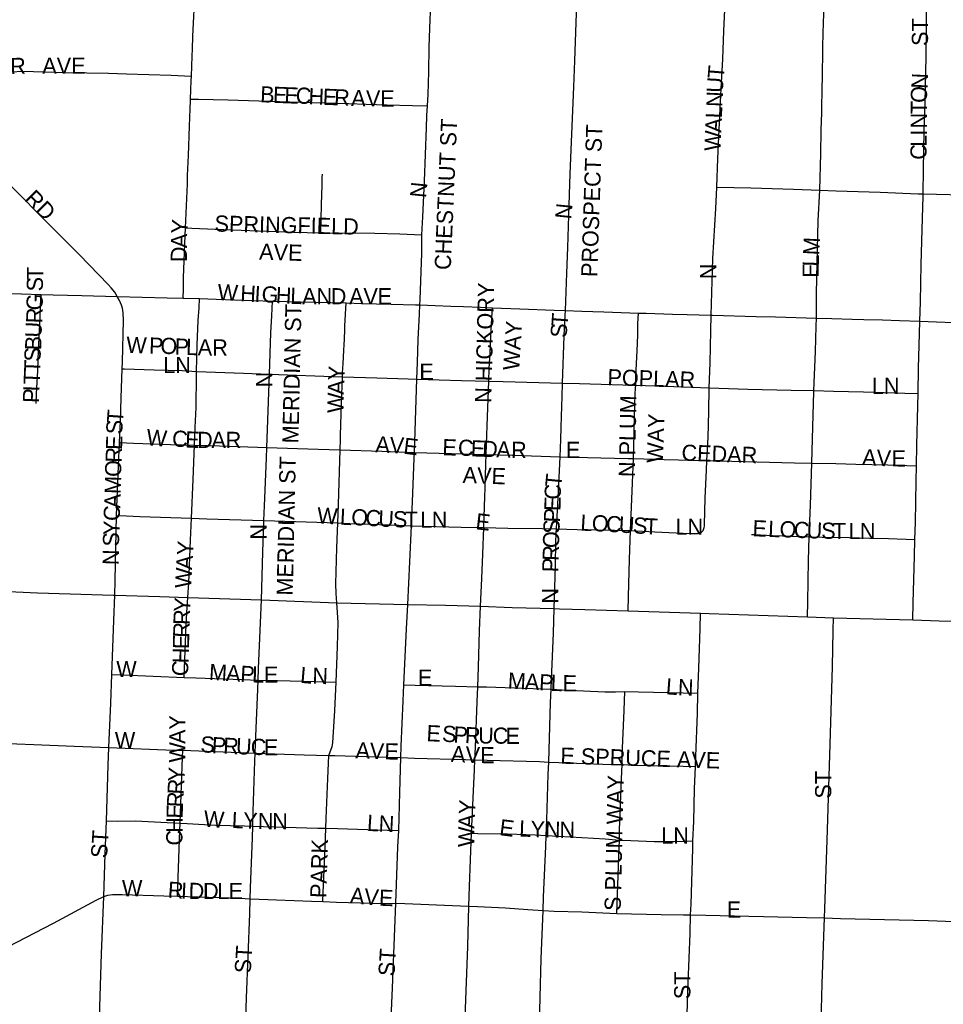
# Model space of a CAD drawing. Header units: feet. Extents: x 2113747 to 2516209, y 960708 to 1356798.
# Tile 115 of 253: x 2313538 to 2316394, y 1151467 to 1154512. Entities that reach past the tile are written whole.
import ezdxf

# ---------------------------------------------------------------- set-up
doc = ezdxf.new("R2010")
doc.units = ezdxf.units.FT
doc.header["$LTSCALE"] = 50
doc.header["$MEASUREMENT"] = 0
for name, color, linetype in [('0_Xref', 7, 'Continuous'), ('GM_X_City_Street', 251, 'Continuous'), ('GM_X_City_Street_Text', 251, 'Continuous'), ('GM_X_State_Route', 1, 'Continuous')]:
    doc.layers.add(name, color=color, linetype=linetype)
doc.styles.add('Styledgn030', font='dgn030.shx')

# ---------------------------------------------------------------- blocks, each defined once
blk = doc.blocks.new('POR')
at = {"layer": 'GM_X_City_Street', "flags": 128}
for points in [[(2314068.8, 1154337.5), (2314071.3, 1154398.5), (2314072.2, 1154421.3), (2314073.5, 1154459.8), (2314076.7, 1154522.5), (2314083.1, 1154653.1)], [(2314799, 1154245.1), (2314800.5, 1154280.4), (2314802.9, 1154350.5), (2314804.4, 1154426.8), (2314806.3, 1154485), (2314809.6, 1154561.7), (2314812, 1154630.4)], [(2315225.7, 1153612), (2315229.8, 1153727.9), (2315232.3, 1153807.5), (2315236.1, 1153906.6), (2315240.4, 1154035), (2315245.3, 1154158), (2315250.9, 1154303.6), (2315254, 1154384.3), (2315258.4, 1154503), (2315260.8, 1154558), (2315263, 1154621.5)], [(2315693.3, 1153994.1), (2315696.5, 1154082.9), (2315699.7, 1154149.1), (2315704.7, 1154257.8), (2315708.2, 1154317.9), (2315712.2, 1154389.6), (2315715.6, 1154477.4), (2315717.9, 1154542.4), (2315720.3, 1154606.9)], [(2316011.6, 1153984.5), (2316015.3, 1154098.2), (2316016.2, 1154169.8), (2316018, 1154224.6), (2316019.5, 1154308.7), (2316019.7, 1154325), (2316021.7, 1154429.4), (2316023.8, 1154504), (2316026, 1154571.8), (2316027.1, 1154598)], [(2316331.2, 1153972.9), (2316332.6, 1154049.1), (2316335, 1154167), (2316337.8, 1154255.6), (2316340.8, 1154396.8), (2316341.4, 1154485.3), (2316342.3, 1154587.9)], [(2313309.6, 1154198.2), (2313331.9, 1154220.1), (2313336.5, 1154224.7), (2313380.9, 1154268.2), (2313429.6, 1154312.1), (2313453.1, 1154329.7), (2313470.3, 1154339.4), (2313488.8, 1154346), (2313511.3, 1154350.2), (2313547.3, 1154352.1), (2313678.4, 1154348.2), (2313812.8, 1154346.4), (2313868.4, 1154344.5), (2314006.1, 1154339.8), (2314047.6, 1154338.3), (2314068.8, 1154337.5)], [(2314066, 1154266.4), (2314068.2, 1154323.6), (2314068.8, 1154337.5)], [(2314050.3, 1153868.5), (2314056.5, 1154004.6), (2314057.2, 1154029.5), (2314059.8, 1154092.2), (2314063, 1154182), (2314065.1, 1154236.5), (2314065.8, 1154261.9), (2314066, 1154266.4)], [(2314066, 1154266.4), (2314090.3, 1154266), (2314181.9, 1154264.3), (2314404.6, 1154256.9), (2314554.8, 1154252.5), (2314609.2, 1154250.8), (2314673.1, 1154248.4), (2314752, 1154246.3), (2314799, 1154245.1)], [(2314781.8, 1153846.6), (2314784.2, 1153901.6), (2314790, 1154011.9), (2314795.7, 1154177.6), (2314797, 1154215.4), (2314799, 1154245.1)], [(2313839.6, 1153655.8), (2313831.6, 1153668.6), (2313820.3, 1153682.4), (2313811.4, 1153693.1), (2313722.6, 1153784.1), (2313641.2, 1153866.1), (2313496, 1154012.5), (2313425.3, 1154082.3), (2313391.4, 1154116.1)], [(2314469.2, 1153853), (2314470.3, 1153895.1), (2314471.5, 1153940.2), (2314472.7, 1153999.6), (2314473.3, 1154024.9), (2314473.8, 1154033.8)], [(2315676.2, 1153597.8), (2315681.1, 1153773.1), (2315689.9, 1153927.6), (2315693.3, 1153992.7), (2315693.3, 1153994.1)], [(2315693.3, 1153994.1), (2315798.4, 1153992), (2315930.4, 1153987.6), (2316011.6, 1153984.5)], [(2316001.3, 1153588.7), (2316001.9, 1153665.3), (2316003.4, 1153759.1), (2316007, 1153889.6), (2316011.6, 1153984.5)], [(2316011.6, 1153984.5), (2316062.1, 1153982.5), (2316199, 1153978.4), (2316316.3, 1153973.3), (2316331.2, 1153972.9)], [(2316321.3, 1153579.6), (2316323.4, 1153638.8), (2316325.4, 1153754.6), (2316328.2, 1153862.9), (2316330.4, 1153931.6), (2316331.1, 1153964), (2316331.2, 1153972.9)], [(2316331.2, 1153972.9), (2316495, 1153968.6), (2316539.9, 1153967.6)], [(2314043.3, 1153650.4), (2314044, 1153678.7), (2314044.8, 1153714.8), (2314046.1, 1153765.7), (2314049.2, 1153844.7), (2314050.3, 1153868.5)], [(2314050.3, 1153868.5), (2314070.1, 1153867.5), (2314141.8, 1153863.7), (2314249.6, 1153859.6), (2314384.4, 1153854.4), (2314469.2, 1153853)], [(2314469.2, 1153853), (2314496.7, 1153852.5), (2314635.9, 1153851.3), (2314712.8, 1153849.3), (2314781.8, 1153846.6)], [(2314775.3, 1153629.5), (2314776, 1153646.6), (2314779.8, 1153760.8), (2314780.8, 1153788.4), (2314781.8, 1153846.6)], [(2313111.9, 1153676), (2313124.7, 1153676.1), (2313222.4, 1153672.7), (2313392.9, 1153668.8), (2313543.5, 1153664.1), (2313603.9, 1153662.3)], [(2313588.3, 1153324.8), (2313589.8, 1153354.3), (2313592, 1153390.3), (2313593.4, 1153426.2), (2313594.7, 1153461.7), (2313597.2, 1153509), (2313598.2, 1153528), (2313600.1, 1153570.3), (2313603.3, 1153648), (2313603.9, 1153662.3)], [(2313603.9, 1153662.3), (2313641.8, 1153661.1), (2313729.6, 1153658.8)], [(2313729.6, 1153658.8), (2313839.6, 1153655.8)], [(2313854.8, 1153431.6), (2313855.5, 1153453.3), (2313858.9, 1153581.2), (2313857.7, 1153604.8), (2313855.5, 1153619.1), (2313852.4, 1153629.2), (2313846.5, 1153643.6), (2313839.6, 1153655.8)], [(2313839.6, 1153655.8), (2313993.9, 1153651.2), (2314043.3, 1153650.4)], [(2314043.3, 1153650.4), (2314045.3, 1153650.4), (2314094, 1153649.2)], [(2314084.8, 1153424.2), (2314086.1, 1153506.3), (2314089.9, 1153581.4), (2314092.3, 1153620.7), (2314094, 1153649.2)], [(2314094, 1153649.2), (2314145.4, 1153647.3), (2314202.1, 1153645.5), (2314319.6, 1153641.2)], [(2314310.1, 1153415.7), (2314314.7, 1153543.2), (2314317.4, 1153595.5), (2314319.6, 1153641.2)], [(2314319.6, 1153641.2), (2314405.6, 1153639.1), (2314547.5, 1153635.8)], [(2314535.9, 1153407.3), (2314536.4, 1153419.5), (2314537.6, 1153448.3), (2314540.1, 1153488.3), (2314541.2, 1153506.9), (2314542, 1153522.4), (2314543.4, 1153555.1), (2314543.7, 1153564.6), (2314547.5, 1153635.8)], [(2314547.5, 1153635.8), (2314595.8, 1153634.5), (2314686.5, 1153632.1), (2314761.2, 1153629.9), (2314775.3, 1153629.5)], [(2314766.3, 1153400.2), (2314768.4, 1153451.7), (2314770.1, 1153522.3), (2314774.2, 1153600.7), (2314775.3, 1153629.5)], [(2314775.3, 1153629.5), (2314822.4, 1153627.8), (2314871.3, 1153626), (2314910.5, 1153624.7), (2314962.5, 1153622.2), (2315000, 1153620.8)], [(2314988, 1153393.7), (2314989.4, 1153432.9), (2314992.6, 1153481.5), (2314996.1, 1153552.5), (2314999.1, 1153606.3), (2315000, 1153620.8)], [(2315000, 1153620.8), (2315084.4, 1153617.5), (2315190.2, 1153613.2), (2315225.7, 1153612)], [(2315216.3, 1153387.7), (2315221.3, 1153533.6), (2315224.9, 1153598.3), (2315225.7, 1153612)], [(2315225.7, 1153612), (2315276.2, 1153610.4), (2315344.3, 1153608.2), (2315450.9, 1153604.6)], [(2315442.6, 1153381.8), (2315443.4, 1153408.2), (2315447.3, 1153487.8), (2315448.8, 1153536.1), (2315449.7, 1153570.9), (2315450.4, 1153588.2), (2315450.9, 1153604.6)], [(2315450.9, 1153604.6), (2315474.9, 1153603.8), (2315556.6, 1153601.4), (2315602, 1153599.8), (2315676.2, 1153597.8)], [(2315670.2, 1153373.3), (2315672.8, 1153450.5), (2315674.9, 1153549.2), (2315676.2, 1153597.8)], [(2315676.2, 1153597.8), (2315680.5, 1153597.6), (2315815.1, 1153594), (2315874.4, 1153592.6), (2316001.3, 1153588.7)], [(2315993.8, 1153364.6), (2315999, 1153485.7), (2316000.8, 1153564.4), (2316001.3, 1153588.7)], [(2316001.3, 1153588.7), (2316048.7, 1153587.2), (2316112.3, 1153585.9), (2316147.7, 1153585), (2316205.9, 1153583.4), (2316258, 1153581.9), (2316321.3, 1153579.6)], [(2316315.8, 1153355.8), (2316317.1, 1153435.6), (2316319, 1153504.6), (2316321.3, 1153579.6)], [(2316321.3, 1153579.6), (2316346.5, 1153578.7), (2316425.2, 1153575.3), (2316527.3, 1153573.3)], [(2313846.7, 1153204), (2313849.5, 1153269.9), (2313852.1, 1153341.9), (2313854.8, 1153431.6)], [(2313854.8, 1153431.6), (2313861.9, 1153431.5), (2313953.2, 1153429), (2314039.9, 1153426.6), (2314084.8, 1153424.2)], [(2314078.2, 1153195.7), (2314080.5, 1153250.3), (2314083, 1153312.7), (2314084.6, 1153411.1), (2314084.8, 1153424.2)], [(2314084.8, 1153424.2), (2314114.9, 1153422.6), (2314229.4, 1153418.6), (2314310.1, 1153415.7)], [(2314302, 1153188.6), (2314310.1, 1153415.7)], [(2314310.1, 1153415.7), (2314534, 1153407.4), (2314535.9, 1153407.3)], [(2314528.5, 1153181.1), (2314529.7, 1153214.3), (2314530.2, 1153227.2), (2314533, 1153325.2), (2314535.9, 1153407.3)], [(2314535.9, 1153407.3), (2314641.7, 1153403.8), (2314738.7, 1153401), (2314766.3, 1153400.2)], [(2314758.5, 1153173.8), (2314763.1, 1153303.9), (2314766.3, 1153400.2)], [(2314766.3, 1153400.2), (2314904.3, 1153396.1), (2314988, 1153393.7)], [(2314980.4, 1153167.3), (2314981.4, 1153199.4), (2314984.1, 1153284), (2314988, 1153393.7)], [(2314988, 1153393.7), (2315033.2, 1153392.5), (2315216.3, 1153387.7)], [(2315208.8, 1153160.3), (2315211.2, 1153213.5), (2315212.4, 1153251.9), (2315213, 1153284.5), (2315214.9, 1153346.7), (2315216.3, 1153387.7)], [(2315216.3, 1153387.7), (2315268.8, 1153386.4), (2315435.5, 1153382), (2315442.6, 1153381.8)], [(2315435.6, 1153154.4), (2315436.6, 1153187.2), (2315439.4, 1153288.4), (2315440, 1153320.8), (2315441.4, 1153353.2), (2315442.3, 1153372.5), (2315442.6, 1153381.8)], [(2315442.6, 1153381.8), (2315533.7, 1153378.8), (2315670.2, 1153373.3)], [(2315662.9, 1153148.5), (2315666.3, 1153220), (2315668.7, 1153299.6), (2315670.2, 1153373.2), (2315670.2, 1153373.3)], [(2315670.2, 1153373.3), (2315789.1, 1153368.7), (2315922.9, 1153366.2), (2315993.8, 1153364.6)], [(2315987.1, 1153140.7), (2315990.8, 1153253.1), (2315993.7, 1153361.2), (2315993.8, 1153364.6)], [(2315993.8, 1153364.6), (2316054.7, 1153363.3), (2316147.3, 1153361), (2316211.3, 1153358.8), (2316275, 1153356.6), (2316315.8, 1153355.8)], [(2316311.1, 1153132.5), (2316312.3, 1153196.4), (2316315.2, 1153317.7), (2316315.8, 1153355.8)], [(2313837.5, 1152978.8), (2313843.7, 1153132.3), (2313846.7, 1153204)], [(2313846.7, 1153204), (2313889.7, 1153202.3), (2314004.4, 1153197.8), (2314078.2, 1153195.7)], [(2314068.6, 1152969.9), (2314073.8, 1153089.4), (2314078.2, 1153195.7)], [(2314078.2, 1153195.7), (2314155.3, 1153193.5), (2314302, 1153188.6)], [(2314293.2, 1152962.6), (2314294.7, 1153008.5), (2314300.7, 1153155.5), (2314302, 1153188.6)], [(2314302, 1153188.6), (2314460.4, 1153183.4), (2314528.5, 1153181.1)], [(2314521.6, 1152955.4), (2314524, 1153012.8), (2314528.5, 1153181.1)], [(2314528.5, 1153181.1), (2314657.7, 1153176.9), (2314736.4, 1153174.5), (2314758.5, 1153173.8)], [(2314749.5, 1152946.2), (2314753.7, 1153047.3), (2314757.7, 1153155.7), (2314758.5, 1153173.8)], [(2314758.5, 1153173.8), (2314872.8, 1153170.6), (2314980.4, 1153167.3)], [(2314972.8, 1152941.1), (2314976, 1153036.9), (2314976.8, 1153061.9), (2314979.5, 1153138.7), (2314980.4, 1153167.3)], [(2314980.4, 1153167.3), (2315061.5, 1153164.9), (2315208.8, 1153160.3)], [(2315197.8, 1152937), (2315201.5, 1153013.1), (2315204.7, 1153074.2), (2315208.8, 1153160.3)], [(2315208.8, 1153160.3), (2315419.4, 1153154.8), (2315435.6, 1153154.4)], [(2315426.4, 1152931.6), (2315428.3, 1152979.6), (2315432.8, 1153079.9), (2315434.8, 1153128.6), (2315435.6, 1153154.4)], [(2315435.6, 1153154.4), (2315530.8, 1153151.8), (2315662.9, 1153148.5)], [(2315644.6, 1152926.3), (2315647, 1152928), (2315648.9, 1152930.2), (2315650.7, 1152932.1), (2315652, 1152934.7), (2315653.3, 1152937.8), (2315654.2, 1152941.2), (2315655, 1152945.2), (2315655.5, 1152949.5), (2315656.3, 1152992.2), (2315657.5, 1153031.8), (2315661.5, 1153118.6), (2315662.9, 1153148.5)], [(2315662.9, 1153148.5), (2315934, 1153141.8), (2315987.1, 1153140.7)], [(2315979.3, 1152912.7), (2315982.8, 1153010.8), (2315987.1, 1153140.7)], [(2315987.1, 1153140.7), (2316061.8, 1153139.2), (2316123, 1153137.6), (2316222, 1153135.3), (2316311.1, 1153132.5)], [(2316306.1, 1152904.2), (2316307.4, 1152957.2), (2316310.2, 1153084.5), (2316311.1, 1153132.5)], [(2313831.6, 1152732.4), (2313832.9, 1152777.4), (2313837.5, 1152978.8)], [(2313837.5, 1152978.8), (2313867.6, 1152977.5), (2313909.4, 1152975.6), (2314068.6, 1152969.9)], [(2314058, 1152724.8), (2314060.5, 1152769.8), (2314065.7, 1152902.3), (2314068.6, 1152969.9)], [(2314068.6, 1152969.9), (2314116.6, 1152968.1), (2314293.2, 1152962.6)], [(2314285.2, 1152717.4), (2314290, 1152864.6), (2314293.2, 1152962.6)], [(2314293.2, 1152962.6), (2314521.6, 1152955.4)], [(2314518.6, 1152708.4), (2314516.2, 1152737.1), (2314515.4, 1152767.1), (2314518.4, 1152878.9), (2314521.6, 1152955.4)], [(2314521.6, 1152955.4), (2314559.1, 1152954.2), (2314709.8, 1152948.2), (2314749.5, 1152946.2)], [(2314738.3, 1152703.7), (2314744.4, 1152835.1), (2314749.5, 1152946.2)], [(2314749.5, 1152946.2), (2314902.6, 1152942.4), (2314972.8, 1152941.1)], [(2314963.2, 1152697.6), (2314966.9, 1152784), (2314969.5, 1152858.7), (2314972.8, 1152941.1)], [(2314972.8, 1152941.1), (2315046.7, 1152939.7), (2315153.8, 1152938), (2315197.8, 1152937)], [(2315190.9, 1152690.7), (2315194.2, 1152821.5), (2315196, 1152900.4), (2315197.8, 1152937)], [(2315197.8, 1152937), (2315261.8, 1152935.6), (2315377.4, 1152933.3), (2315426.4, 1152931.6)], [(2315418.8, 1152683.7), (2315420.7, 1152727.8), (2315423.3, 1152842.3), (2315426.4, 1152931.6)], [(2315426.4, 1152931.6), (2315501.4, 1152928), (2315611, 1152923), (2315621.6, 1152922.6), (2315630.5, 1152922.6), (2315634.2, 1152923), (2315637.9, 1152923.9), (2315641.3, 1152924.8), (2315644.6, 1152926.3)], [(2315800.7, 1152919.3), (2315810.3, 1152919.3), (2315865.7, 1152917.1), (2315957.3, 1152913.3), (2315979.3, 1152912.7)], [(2315973.5, 1152664.8), (2315974.4, 1152711.3), (2315977, 1152839.7), (2315979.3, 1152912.7)], [(2315979.3, 1152912.7), (2316019, 1152911.5), (2316103.7, 1152910.2), (2316166.8, 1152908.3), (2316224.8, 1152907.1), (2316306.1, 1152904.2)], [(2316299.2, 1152655.4), (2316300.7, 1152708.1), (2316304.8, 1152852.3), (2316306.1, 1152904.2)], [(2313822.9, 1152487), (2313829.3, 1152653.4), (2313831.6, 1152732.4)], [(2314046, 1152477.6), (2314047.2, 1152504.8), (2314053, 1152642.2), (2314055.5, 1152694.5), (2314058, 1152724.8)], [(2314275.4, 1152469.4), (2314276.4, 1152505.5), (2314282.7, 1152646.1), (2314285.2, 1152717.4)], [(2314516.6, 1152463.2), (2314520.7, 1152573.3), (2314522.2, 1152647.6), (2314521, 1152678.5), (2314518.6, 1152708.4)], [(2314725.7, 1152454.4), (2314734.1, 1152628.1), (2314738.3, 1152703.7)], [(2314954.5, 1152449.1), (2314956.2, 1152509), (2314959.7, 1152622), (2314963.2, 1152697.6)], [(2315180.9, 1152441.5), (2315181.9, 1152471), (2315188.1, 1152614.1), (2315190.9, 1152690.7)], [(2315635, 1152428.6), (2315638.2, 1152506.6), (2315641.9, 1152627.8), (2315643.3, 1152676)], [(2316026.7, 1151734.2), (2316027.7, 1151762.7), (2316034.3, 1151974.1), (2316042.7, 1152237.3), (2316050.9, 1152510.9), (2316053.4, 1152622.6), (2316054.3, 1152662.4)], [(2313813.6, 1152261.1), (2313819.3, 1152397.8), (2313822.9, 1152487)], [(2313822.9, 1152487), (2313854.8, 1152485.9), (2314046, 1152477.6)], [(2314046, 1152477.6), (2314082.3, 1152476.3), (2314226.3, 1152471.2), (2314275.4, 1152469.4)], [(2314266.1, 1152243.9), (2314267.3, 1152272.2), (2314274.2, 1152440.6), (2314275.4, 1152469.4)], [(2314275.4, 1152469.4), (2314334.5, 1152467.9), (2314453.4, 1152464.9), (2314516.6, 1152463.2)], [(2314493.5, 1152236.7), (2314504.1, 1152264.3), (2314506.2, 1152275.1), (2314512, 1152375.9), (2314516.6, 1152463.2)], [(2314716.4, 1152229.9), (2314717.5, 1152265), (2314723.4, 1152405.5), (2314725.7, 1152454.4)], [(2314725.7, 1152454.4), (2314760.9, 1152454), (2314885.3, 1152450.5), (2314954.5, 1152449.1)], [(2314944.9, 1152223.4), (2314946.9, 1152262.3), (2314952.6, 1152402.7), (2314954.5, 1152449.1)], [(2314954.5, 1152449.1), (2314981.5, 1152448.2), (2315154.5, 1152442.4), (2315180.9, 1152441.5)], [(2315174.3, 1152216.1), (2315174.8, 1152253.9), (2315179.4, 1152399.1), (2315180.9, 1152441.5)], [(2315180.9, 1152441.5), (2315215.1, 1152439.8), (2315347.1, 1152433.4), (2315379.9, 1152433.1), (2315409, 1152433.7)], [(2315400.4, 1152208), (2315401.1, 1152236.1), (2315406.5, 1152375.4), (2315409, 1152433.7)], [(2315409, 1152433.7), (2315451.1, 1152433.1), (2315589.3, 1152429.9), (2315635, 1152428.6)], [(2315627.6, 1152202.1), (2315629, 1152233.9), (2315633.3, 1152365.8), (2315635, 1152428.6)], [(2313204.5, 1152286), (2313251, 1152284), (2313364.6, 1152279.1), (2313474.9, 1152274.4), (2313581.7, 1152270.1), (2313706.6, 1152265.4), (2313813.6, 1152261.1)], [(2313806, 1152034.5), (2313811.7, 1152206.6), (2313813.6, 1152261.1)], [(2313813.6, 1152261.1), (2314014.3, 1152253.2), (2314042.1, 1152252.4)], [(2314034, 1152027.3), (2314035.1, 1152057.6), (2314041.3, 1152229.7), (2314042.1, 1152252.4)], [(2314042.1, 1152252.4), (2314191.3, 1152246.4), (2314266.1, 1152243.9)], [(2314258.6, 1152018.1), (2314260.2, 1152064.5), (2314265.3, 1152218.7), (2314266.1, 1152243.9)], [(2314266.1, 1152243.9), (2314417.5, 1152238.7), (2314493.5, 1152236.7)], [(2314484.7, 1152011.4), (2314485.9, 1152041.1), (2314490.2, 1152165.3), (2314493.5, 1152236.7)], [(2314493.5, 1152236.7), (2314512.7, 1152236.1), (2314673.5, 1152231.2), (2314716.4, 1152229.9)], [(2314710, 1152004.4), (2314712.9, 1152121.7), (2314716.4, 1152229.9)], [(2314716.4, 1152229.9), (2314758.2, 1152228.5), (2314916.7, 1152224.2), (2314944.9, 1152223.4)], [(2314935.1, 1151995.9), (2314936.1, 1152018), (2314943.9, 1152191.8), (2314944.9, 1152223.4)], [(2314944.9, 1152223.4), (2314982.8, 1152222.2), (2315145.5, 1152217.3), (2315174.3, 1152216.1)], [(2315166, 1151988.7), (2315167.6, 1152037.7), (2315172.3, 1152177.5), (2315174.3, 1152216.1)], [(2315174.3, 1152216.1), (2315204.9, 1152214.3), (2315367.9, 1152208.9), (2315400.4, 1152208)], [(2315392.1, 1151975), (2315392.9, 1152006.6), (2315398.9, 1152163.9), (2315400.4, 1152208)], [(2315400.4, 1152208), (2315437.1, 1152206.5), (2315589.1, 1152203), (2315627.6, 1152202.1)], [(2315619.7, 1151972.1), (2315622, 1152032.2), (2315624.5, 1152133.7), (2315627.6, 1152202.1)], [(2313797.7, 1151800.7), (2313802.5, 1151930.9), (2313806, 1152034.5)], [(2313806, 1152034.5), (2313839.7, 1152033.7), (2313896.3, 1152033.9), (2313994, 1152028.9), (2314034, 1152027.3)], [(2314025.3, 1151801.5), (2314026.3, 1151830.4), (2314033.2, 1152005.7), (2314034, 1152027.3)], [(2314034, 1152027.3), (2314056.1, 1152026.4), (2314144.5, 1152020.6), (2314233.3, 1152019), (2314258.6, 1152018.1)], [(2314250.9, 1151793.5), (2314252, 1151827.5), (2314257.3, 1151981.2), (2314258.6, 1152018.1)], [(2314258.6, 1152018.1), (2314291.8, 1152017.2), (2314459.2, 1152012.1), (2314484.7, 1152011.4)], [(2314475.6, 1151784.8), (2314476.7, 1151812.6), (2314482.5, 1151952.9), (2314484.7, 1152011.4)], [(2314484.7, 1152011.4), (2314520.7, 1152010.3), (2314675.3, 1152005.6), (2314710, 1152004.4)], [(2314700.6, 1151779.3), (2314707.5, 1151954), (2314710, 1152004.4)], [(2314926.6, 1151770.1), (2314928.3, 1151831), (2314935.1, 1151995.9)], [(2314935.1, 1151995.9), (2314954.6, 1151995.6), (2315046.4, 1151994.2), (2315131.5, 1151990.7), (2315166, 1151988.7)], [(2315156, 1151756.9), (2315157.8, 1151799), (2315164.5, 1151955.2), (2315166, 1151988.7)], [(2315166, 1151988.7), (2315203.5, 1151986.5), (2315347.8, 1151978.8), (2315392.1, 1151975)], [(2315384.1, 1151747.9), (2315385.1, 1151777.6), (2315391.9, 1151951.6), (2315392.1, 1151975)], [(2315392.1, 1151975), (2315427.6, 1151973.5), (2315499.7, 1151970.5), (2315560, 1151970.1), (2315593.4, 1151971.3), (2315619.7, 1151972.1)], [(2315612.1, 1151743.1), (2315614.3, 1151776.6), (2315619.5, 1151949), (2315619.7, 1151972.1)], [(2313369.9, 1151575.1), (2313410.4, 1151596.4), (2313501.5, 1151644.2), (2313642.8, 1151718.3), (2313774.7, 1151788.9), (2313797.7, 1151800.7)], [(2313763.9, 1150463.7), (2313760.7, 1150468.2), (2313758.3, 1150473.5), (2313756.2, 1150478.2), (2313754.6, 1150483.4), (2313753.3, 1150488.3), (2313752.5, 1150493.4), (2313751.6, 1150502.5), (2313751.2, 1150513.6), (2313752.1, 1150553.3), (2313760.2, 1150687.8), (2313765.5, 1150779.5), (2313772.8, 1151024.3), (2313780.9, 1151294.3), (2313790.5, 1151622.5), (2313797.7, 1151800.7)], [(2313797.7, 1151800.7), (2313803.8, 1151802.7), (2313810.8, 1151804.4), (2313817.7, 1151805.3), (2313825.1, 1151806), (2313854.3, 1151806.3), (2313983.3, 1151802.8), (2314025.3, 1151801.5)], [(2314025.3, 1151801.5), (2314056.7, 1151800.5), (2314219.4, 1151794.9), (2314250.9, 1151793.5)], [(2314202.3, 1150425.7), (2314207.8, 1150570.4), (2314223.3, 1151019.1), (2314238.9, 1151487.4), (2314249, 1151747), (2314250.9, 1151793.5)], [(2314250.9, 1151793.5), (2314277.9, 1151792.3), (2314440.1, 1151786.1), (2314475.6, 1151784.8)], [(2314475.6, 1151784.8), (2314517.1, 1151782.8), (2314665.5, 1151778.9), (2314700.6, 1151779.3)], [(2314683.2, 1151353.2), (2314690.7, 1151518.1), (2314697.5, 1151701.6), (2314700.6, 1151779.3)], [(2314700.6, 1151779.3), (2314729.1, 1151778.3), (2314900.9, 1151771.2), (2314926.6, 1151770.1)], [(2314911.2, 1151347.8), (2314915.5, 1151426.1), (2314923.1, 1151645.2), (2314926.6, 1151770.1)], [(2314926.6, 1151770.1), (2314953, 1151769), (2315040.5, 1151765.3), (2315108.7, 1151760.4), (2315156, 1151756.9)], [(2315143.1, 1151338.5), (2315144, 1151368.9), (2315149.8, 1151607.5), (2315156, 1151756.9)], [(2315156, 1151756.9), (2315190.8, 1151755.2), (2315275.9, 1151752.5), (2315384.1, 1151747.9)], [(2315384.1, 1151747.9), (2315521.7, 1151744.6), (2315590.5, 1151743.2), (2315612.1, 1151743.1)], [(2315598.2, 1151319.2), (2315598.4, 1151340.2), (2315604.8, 1151533.3), (2315610.7, 1151686.3), (2315612.1, 1151743.1)], [(2315612.1, 1151743.1), (2315659.4, 1151743), (2315971, 1151735.6), (2316026.7, 1151734.2)], [(2315999.8, 1150825.2), (2315999.8, 1150847.9), (2316003.7, 1150997.5), (2316012.2, 1151256.5), (2316019.6, 1151530.7), (2316025.7, 1151706.8), (2316026.7, 1151734.2)], [(2316026.7, 1151734.2), (2316075.9, 1151732.6), (2316348.2, 1151725.7), (2316427.8, 1151723.2)]]:
    blk.add_lwpolyline(points, dxfattribs=at)
at = {"layer": 'GM_X_State_Route', "flags": 128}
for points in [[(2313225.3, 1152753.6), (2313255.6, 1152752.3), (2313481.5, 1152744), (2313593, 1152739.4), (2313828.2, 1152732.2), (2313831.6, 1152732.4)], [(2313831.6, 1152732.4), (2313971.5, 1152727.9), (2314058, 1152724.8), (2314285.2, 1152717.4), (2314518.6, 1152708.4)], [(2314518.6, 1152708.4), (2314738.3, 1152703.7)], [(2314738.3, 1152703.7), (2314854, 1152700.9), (2314963.2, 1152697.6)], [(2314963.2, 1152697.6), (2315060.4, 1152694.3), (2315190.9, 1152690.7), (2315206.8, 1152690.2)], [(2315206.8, 1152690.2), (2315285.8, 1152687.3), (2315418.8, 1152683.7), (2315643.3, 1152676), (2315669.9, 1152675.1)], [(2315669.9, 1152675.1), (2315973.5, 1152664.8), (2316054.3, 1152662.4)], [(2316054.3, 1152662.4), (2316258.5, 1152656.5), (2316299.2, 1152655.4), (2316380.5, 1152653.2), (2316456.3, 1152651.1), (2316790.1, 1152642), (2316903.9, 1152639), (2316909.1, 1152638.9)]]:
    blk.add_lwpolyline(points, dxfattribs=at)
at = {"layer": 'GM_X_City_Street_Text', "char_height": 50, "attachment_point": 7, "line_spacing_factor": 0.8, "style": 'Styledgn030'}
for s, insert, rotation in [('{\\Fdgn000|c0;\\C256;ST}', (2316347.2, 1154430.6), 90), ('{\\Fdgn000|c0;\\C256;R}', (2313509.2, 1154343.2), 1.5304), ('{\\Fdgn000|c0;\\C256;AVE}', (2313607.7, 1154344.3), 0), ('{\\Fdgn000|c0;\\C256;T}', (2315714.7, 1154327.7), 85.4337), ('{\\Fdgn000|c0;\\C256;N}', (2316344.8, 1154297.3), 87.3984), ('{\\Fdgn000|c0;\\C256;B}', (2314280.7, 1154256.4), 357.7162), ('{\\Fdgn000|c0;\\C256;E}', (2314320.2, 1154254.8), 357.7175), ('{\\Fdgn000|c0;\\C256;U}', (2315712.4, 1154284.5), 86.8505), ('{\\Fdgn000|c0;\\C256;E}', (2314355.4, 1154253.4), 357.7039), ('{\\Fdgn000|c0;\\C256;C}', (2314390.6, 1154252), 357.7126), ('{\\Fdgn000|c0;\\C256;H}', (2314430.1, 1154250.4), 357.7185), ('{\\Fdgn000|c0;\\C256;E}', (2314474.1, 1154248.7), 357.7039), ('{\\Fdgn000|c0;\\C256;R}', (2314509.3, 1154247.2), 357.7126), ('{\\Fdgn000|c0;\\C256;A}', (2314562.3, 1154245.1), 357.9549), ('{\\Fdgn000|c0;\\C256;V}', (2314608.2, 1154243.5), 359.5196), ('{\\Fdgn000|c0;\\C256;E}', (2314652.8, 1154243.1), 359.9956), ('{\\Fdgn000|c0;\\C256;N}', (2315710.5, 1154241), 87.5834), ('{\\Fdgn000|c0;\\C256;O}', (2316343.1, 1154253.5), 87.8579), ('{\\Fdgn000|c0;\\C256;T}', (2316342.9, 1154219.2), 89.5902), ('{\\Fdgn000|c0;\\C256;L}', (2315709, 1154205.8), 87.5947), ('{\\Fdgn000|c0;\\C256;N}', (2316342.9, 1154175.4), 89.9563), ('{\\Fdgn000|c0;\\C256;CHESTNUT ST}', (2314871.2, 1153736.8), 87.5083), ('{\\Fdgn000|c0;\\C256;A}', (2315707.2, 1154161.9), 87.5834), ('{\\Fdgn000|c0;\\C256;PROSPECT ST}', (2315324.4, 1153715.1), 88.0524), ('{\\Fdgn000|c0;\\C256;W}', (2315704.8, 1154104.7), 87.5951), ('{\\Fdgn000|c0;\\C256;L}', (2316342.8, 1154118.2), 89.9707), ('{\\Fdgn000|c0;\\C256;I}', (2316342.9, 1154153.4), 89.985), ('{\\Fdgn000|c0;\\C256;C}', (2316342.8, 1154078.6), 89.9757), ('{\\Fdgn000|c0;\\C256;N}', (2314794, 1153959.1), 84.2916), ('{\\Fdgn000|c0;\\C256;RD}', (2313549.9, 1153954.8), 315), ('{\\Fdgn000|c0;\\C256;N}', (2315242.8, 1153893.1), 84.2937), ('{\\Fdgn000|c0;\\C256;Y}', (2314055.6, 1153847.5), 85.5594), ('{\\Fdgn000|c0;\\C256;SPRINGFIELD}', (2314140, 1153855.9), 358.7259), ('{\\Fdgn000|c0;\\C256;A}', (2314054.9, 1153805.3), 88.9727), ('{\\Fdgn000|c0;\\C256;AVE}', (2314277.7, 1153770), 358.0261), ('{\\Fdgn000|c0;\\C256;M}', (2316009.8, 1153782.3), 87.0485), ('{\\Fdgn000|c0;\\C256;D}', (2314054.8, 1153761.8), 89.8907), ('{\\Fdgn000|c0;\\C256;L}', (2316008.6, 1153747.6), 88.0599), ('{\\Fdgn000|c0;\\C256;T}', (2313610.4, 1153706.7), 89.9956), ('{\\Fdgn000|c0;\\C256;N}', (2315691.6, 1153709), 90), ('{\\Fdgn000|c0;\\C256;E}', (2316008.4, 1153713.3), 89.6448), ('{\\Fdgn000|c0;\\C256;S}', (2313610.4, 1153671.5), 89.9457), ('{\\Fdgn000|c0;\\C256;W}', (2314148.6, 1153644.8), 357.0561), ('{\\Fdgn000|c0;\\C256;H}', (2314218.9, 1153641.1), 357.0656), ('{\\Fdgn000|c0;\\C256;I}', (2314262.9, 1153638.9), 357.0699), ('{\\Fdgn000|c0;\\C256;G}', (2314284.8, 1153637.7), 357.0481), ('{\\Fdgn000|c0;\\C256;H}', (2314328.8, 1153635.5), 357.0431), ('{\\Fdgn000|c0;\\C256;L}', (2314373.7, 1153633.2), 357.8448), ('{\\Fdgn000|c0;\\C256;A}', (2314411.2, 1153631.8), 359.6662), ('{\\Fdgn000|c0;\\C256;N}', (2314455.6, 1153631.5), 359.9929), ('{\\Fdgn000|c0;\\C256;D}', (2314499.6, 1153631.5), 359.9929), ('{\\Fdgn000|c0;\\C256;A}', (2314556.7, 1153631.5), 359.9929), ('{\\Fdgn000|c0;\\C256;V}', (2314600.7, 1153631.5), 359.9929), ('{\\Fdgn000|c0;\\C256;E}', (2314644.7, 1153631.5), 359.9956), ('{\\Fdgn000|c0;\\C256;N HICKORY}', (2314996.4, 1153326.2), 88.4931), ('{\\Fdgn000|c0;\\C256;G}', (2313608.9, 1153612.2), 88.2701), ('{\\Fdgn000|c0;\\C256;R}', (2313607.3, 1153571.9), 87.6676), ('{\\Fdgn000|c0;\\C256;MERIDIAN ST}', (2314400.4, 1153200.9), 88.7134), ('{\\Fdgn000|c0;\\C256;T}', (2315231.6, 1153561.8), 86.2277), ('{\\Fdgn000|c0;\\C256;U}', (2313605.5, 1153527.9), 87.6623), ('{\\Fdgn000|c0;\\C256;WAY}', (2315082.3, 1153426.2), 86.5338), ('{\\Fdgn000|c0;\\C256;S}', (2315229.6, 1153526.9), 86.7202), ('{\\Fdgn000|c0;\\C256;B}', (2313603.9, 1153488.4), 87.6415), ('{\\Fdgn000|c0;\\C256;W}', (2313866.6, 1153482), 357.8814), ('{\\Fdgn000|c0;\\C256;P}', (2313937, 1153479.4), 357.8961), ('{\\Fdgn000|c0;\\C256;O}', (2313972.2, 1153478.1), 357.8797), ('{\\Fdgn000|c0;\\C256;P}', (2314016.2, 1153476.4), 357.8945), ('{\\Fdgn000|c0;\\C256;L}', (2314051.3, 1153475.2), 357.8961), ('{\\Fdgn000|c0;\\C256;A}', (2314088.1, 1153473.8), 359.137), ('{\\Fdgn000|c0;\\C256;R}', (2314133.1, 1153473.1), 359.9941), ('{\\Fdgn000|c0;\\C256;S}', (2313602.4, 1153453.2), 87.643), ('{\\Fdgn000|c0;\\C256;T}', (2313601, 1153418), 87.643), ('{\\Fdgn000|c0;\\C256;LN}', (2313981.7, 1153418.9), 0), ('{\\Fdgn000|c0;\\C256;T}', (2313599.5, 1153382.9), 87.643), ('{\\Fdgn000|c0;\\C256;Y}', (2314541.4, 1153395.5), 87.8797), ('{\\Fdgn000|c0;\\C256;E}', (2314773.7, 1153398.3), 0), ('{\\Fdgn000|c0;\\C256;POPLAR}', (2315354.7, 1153380.7), 358.1857), ('{\\Fdgn000|c0;\\C256;N}', (2314318.9, 1153374.6), 90), ('{\\Fdgn000|c0;\\C256;A}', (2314539.9, 1153351.6), 88.0108), ('{\\Fdgn000|c0;\\C256;LN}', (2316172.9, 1153354.3), 0), ('{\\Fdgn000|c0;\\C256;P}', (2313597.2, 1153325.7), 87.6493), ('{\\Fdgn000|c0;\\C256;I}', (2313598.6, 1153360.9), 87.6447), ('{\\Fdgn000|c0;\\C256;W}', (2314538.8, 1153294.9), 88.9406), ('{\\Fdgn000|c0;\\C256;N PLUM}', (2315440.8, 1153096.9), 88.8803), ('{\\Fdgn000|c0;\\C256;T}', (2313857, 1153263), 85.8443), ('{\\Fdgn000|c0;\\C256;WAY}', (2315526.8, 1153140.5), 88.2598), ('{\\Fdgn000|c0;\\C256;S}', (2313855.7, 1153228.8), 87.8688), ('{\\Fdgn000|c0;\\C256;W}', (2313928.4, 1153196), 355.6039), ('{\\Fdgn000|c0;\\C256;C}', (2314007.7, 1153191.6), 356.5009), ('{\\Fdgn000|c0;\\C256;E}', (2314048.5, 1153189.1), 357.466), ('{\\Fdgn000|c0;\\C256;E}', (2313854.3, 1153180.7), 88.2981), ('{\\Fdgn000|c0;\\C256;D}', (2314086.3, 1153187.4), 359.6212), ('{\\Fdgn000|c0;\\C256;A}', (2314130.7, 1153187.2), 359.9929), ('{\\Fdgn000|c0;\\C256;R}', (2314174.7, 1153187.2), 359.9941), ('{\\Fdgn000|c0;\\C256;A}', (2314636.9, 1153174), 357.1572), ('{\\Fdgn000|c0;\\C256;V}', (2314680.8, 1153171.8), 357.1556), ('{\\Fdgn000|c0;\\C256;E}', (2314722.6, 1153169.8), 353.0715), ('{\\Fdgn000|c0;\\C256;E}', (2314843.9, 1153165.2), 357.6766), ('{\\Fdgn000|c0;\\C256;C}', (2314892.2, 1153163.2), 357.6889), ('{\\Fdgn000|c0;\\C256;E}', (2314931.8, 1153161.6), 357.6766), ('{\\Fdgn000|c0;\\C256;D}', (2314967, 1153160.2), 357.6823), ('{\\Fdgn000|c0;\\C256;A}', (2315011.2, 1153158.4), 357.9211), ('{\\Fdgn000|c0;\\C256;R}', (2313853.1, 1153141.1), 88.2753), ('{\\Fdgn000|c0;\\C256;R}', (2315057.1, 1153156.7), 359.5072), ('{\\Fdgn000|c0;\\C256;E}', (2315226.9, 1153156.3), 0), ('{\\Fdgn000|c0;\\C256;CEDAR}', (2315583.6, 1153147.5), 357.9938), ('{\\Fdgn000|c0;\\C256;A}', (2316141.8, 1153134.4), 356.8735), ('{\\Fdgn000|c0;\\C256;V}', (2316186.8, 1153131.9), 357.7748), ('{\\Fdgn000|c0;\\C256;E}', (2316233.2, 1153130.1), 359.6942), ('{\\Fdgn000|c0;\\C256;O}', (2313851.8, 1153097.1), 88.2947), ('{\\Fdgn000|c0;\\C256;MERIDIAN ST}', (2314382.8, 1152730.3), 88.7118), ('{\\Fdgn000|c0;\\C256;AVE}', (2314906.9, 1153079.2), 358.0261), ('{\\Fdgn000|c0;\\C256;M}', (2313850.2, 1153044.3), 88.2876), ('{\\Fdgn000|c0;\\C256;T}', (2315212.2, 1153064.3), 84.3356), ('{\\Fdgn000|c0;\\C256;C}', (2315211, 1153026.7), 88.0326), ('{\\Fdgn000|c0;\\C256;A}', (2313848.9, 1153000.3), 88.2729), ('{\\Fdgn000|c0;\\C256;E}', (2315209.7, 1152991.5), 88.0326), ('{\\Fdgn000|c0;\\C256;C}', (2313847.7, 1152960.8), 88.2996), ('{\\Fdgn000|c0;\\C256;W}', (2314456.6, 1152954), 357.0058), ('{\\Fdgn000|c0;\\C256;L}', (2314526.9, 1152950.3), 356.993), ('{\\Fdgn000|c0;\\C256;O}', (2314562, 1152948.5), 357.0206), ('{\\Fdgn000|c0;\\C256;C}', (2314606, 1152946.2), 357.0224), ('{\\Fdgn000|c0;\\C256;P}', (2315208.5, 1152956.3), 88.0466), ('{\\Fdgn000|c0;\\C256;U}', (2314645.5, 1152944.1), 357.0206), ('{\\Fdgn000|c0;\\C256;S}', (2314691.4, 1152941.7), 358.5995), ('{\\Fdgn000|c0;\\C256;T}', (2314728.2, 1152940.8), 359.9073), ('{\\Fdgn000|c0;\\C256;L}', (2314776.7, 1152940.8), 359.9956), ('{\\Fdgn000|c0;\\C256;N}', (2314811.9, 1152940.8), 359.9929), ('{\\Fdgn000|c0;\\C256;E}', (2314945.7, 1152936.2), 353.4862), ('{\\Fdgn000|c0;\\C256;L}', (2315270.5, 1152932), 356.7474), ('{\\Fdgn000|c0;\\C256;O}', (2315305.7, 1152930), 356.7414), ('{\\Fdgn000|c0;\\C256;C}', (2315349.6, 1152927.5), 356.7364), ('{\\Fdgn000|c0;\\C256;U}', (2315389.1, 1152925.2), 356.739), ('{\\Fdgn000|c0;\\C256;S}', (2315433.1, 1152922.7), 356.7474), ('{\\Fdgn000|c0;\\C256;T}', (2315468.9, 1152920.7), 357.303), ('{\\Fdgn000|c0;\\C256;LN}', (2315565.7, 1152918.8), 0), ('{\\Fdgn000|c0;\\C256;E}', (2315803.1, 1152914.4), 357.6766), ('{\\Fdgn000|c0;\\C256;Y}', (2313846.4, 1152916.8), 88.2926), ('{\\Fdgn000|c0;\\C256;N}', (2314301.2, 1152903.8), 90), ('{\\Fdgn000|c0;\\C256;S}', (2315207.3, 1152921.1), 88.0466), ('{\\Fdgn000|c0;\\C256;L}', (2315851.4, 1152912.4), 357.6678), ('{\\Fdgn000|c0;\\C256;O}', (2315886.6, 1152911), 357.6734), ('{\\Fdgn000|c0;\\C256;C}', (2315930.5, 1152909.2), 357.6652), ('{\\Fdgn000|c0;\\C256;U}', (2315970.4, 1152907.6), 357.9324), ('{\\Fdgn000|c0;\\C256;S}', (2316016.2, 1152905.9), 359.3928), ('{\\Fdgn000|c0;\\C256;T}', (2316052.1, 1152905.6), 359.9707), ('{\\Fdgn000|c0;\\C256;L}', (2316100.5, 1152905.6), 359.9956), ('{\\Fdgn000|c0;\\C256;N}', (2316135.7, 1152905.6), 359.9929), ('{\\Fdgn000|c0;\\C256;S}', (2313845.3, 1152881.6), 88.2732), ('{\\Fdgn000|c0;\\C256;O}', (2315205.8, 1152877.1), 88.0108), ('{\\Fdgn000|c0;\\C256;Y}', (2314073.5, 1152853.3), 86.1728), ('{\\Fdgn000|c0;\\C256;R}', (2315204.4, 1152837.5), 88.0326), ('{\\Fdgn000|c0;\\C256;N}', (2313843.6, 1152824.4), 88.2947), ('{\\Fdgn000|c0;\\C256;A}', (2314070.6, 1152809.4), 86.2383), ('{\\Fdgn000|c0;\\C256;P}', (2315203.2, 1152802.3), 88.0326), ('{\\Fdgn000|c0;\\C256;W}', (2314068, 1152752.9), 87.3761), ('{\\Fdgn000|c0;\\C256;N}', (2315203.2, 1152705.8), 90), ('{\\Fdgn000|c0;\\C256;Y}', (2314063.8, 1152677.5), 85.3834), ('{\\Fdgn000|c0;\\C256;R}', (2314063, 1152639.6), 88.6522), ('{\\Fdgn000|c0;\\C256;R}', (2314062, 1152600), 88.6158), ('{\\Fdgn000|c0;\\C256;E}', (2314061.2, 1152564.8), 88.6341), ('{\\Fdgn000|c0;\\C256;H}', (2314060.2, 1152520.8), 88.6416), ('{\\Fdgn000|c0;\\C256;W}', (2313836.5, 1152478.7), 0), ('{\\Fdgn000|c0;\\C256;C}', (2314059.2, 1152481.2), 88.6401), ('{\\Fdgn000|c0;\\C256;M}', (2314122.2, 1152470), 356.7565), ('{\\Fdgn000|c0;\\C256;A}', (2314174.9, 1152467), 356.7615), ('{\\Fdgn000|c0;\\C256;P}', (2314218.8, 1152464.5), 356.7579), ('{\\Fdgn000|c0;\\C256;L}', (2314255.7, 1152462.4), 358.1461), ('{\\Fdgn000|c0;\\C256;E}', (2314292.9, 1152461.3), 359.8075), ('{\\Fdgn000|c0;\\C256;L}', (2314403.8, 1152461.1), 355.4609), ('{\\Fdgn000|c0;\\C256;N}', (2314442.2, 1152458.2), 358.1706), ('{\\Fdgn000|c0;\\C256;E}', (2314769.3, 1152452.2), 0), ('{\\Fdgn000|c0;\\C256;M}', (2315046.2, 1152443.4), 357.0111), ('{\\Fdgn000|c0;\\C256;A}', (2315098.9, 1152440.6), 357.0044), ('{\\Fdgn000|c0;\\C256;P}', (2315142.8, 1152438.3), 357.0235), ('{\\Fdgn000|c0;\\C256;L}', (2315178.7, 1152436.4), 357.6181), ('{\\Fdgn000|c0;\\C256;E}', (2315216.2, 1152434.9), 359.4427), ('{\\Fdgn000|c0;\\C256;L}', (2315534.6, 1152425.8), 355.7061), ('{\\Fdgn000|c0;\\C256;N}', (2315572.4, 1152423), 357.9544), ('{\\Fdgn000|c0;\\C256;Y}', (2314050.4, 1152316.1), 89.9928), ('{\\Fdgn000|c0;\\C256;E}', (2314794.8, 1152280.8), 357.1581), ('{\\Fdgn000|c0;\\C256;S}', (2314843.1, 1152278.4), 357.1581), ('{\\Fdgn000|c0;\\C256;P}', (2314878.3, 1152276.6), 357.1509), ('{\\Fdgn000|c0;\\C256;R}', (2314913.5, 1152274.9), 357.1535), ('{\\Fdgn000|c0;\\C256;W}', (2313832.1, 1152258.7), 0), ('{\\Fdgn000|c0;\\C256;A}', (2314050.4, 1152272.1), 89.9928), ('{\\Fdgn000|c0;\\C256;S}', (2314095.8, 1152245.6), 357.0748), ('{\\Fdgn000|c0;\\C256;U}', (2314955.1, 1152272.9), 358.8443), ('{\\Fdgn000|c0;\\C256;C}', (2315000.5, 1152272), 0.0178), ('{\\Fdgn000|c0;\\C256;E}', (2315040.1, 1152272), 0), ('{\\Fdgn000|c0;\\C256;W}', (2314049.5, 1152213.8), 89.0644), ('{\\Fdgn000|c0;\\C256;P}', (2314130.9, 1152243.8), 357.0748), ('{\\Fdgn000|c0;\\C256;R}', (2314166.1, 1152242), 357.0824), ('{\\Fdgn000|c0;\\C256;U}', (2314205.7, 1152240), 357.0881), ('{\\Fdgn000|c0;\\C256;C}', (2314251.7, 1152237.7), 358.7708), ('{\\Fdgn000|c0;\\C256;E}', (2314292.7, 1152236.8), 359.9457), ('{\\Fdgn000|c0;\\C256;A}', (2314575.5, 1152228), 357.5513), ('{\\Fdgn000|c0;\\C256;V}', (2314619.4, 1152226.1), 357.5294), ('{\\Fdgn000|c0;\\C256;E}', (2314665.3, 1152224.2), 359.0914), ('{\\Fdgn000|c0;\\C256;A}', (2314870.5, 1152216.9), 356.8953), ('{\\Fdgn000|c0;\\C256;V}', (2314915.7, 1152214.4), 357.8424), ('{\\Fdgn000|c0;\\C256;E}', (2314961.6, 1152212.7), 359.4177), ('{\\Fdgn000|c0;\\C256;E SPRUCE AVE}', (2315209.2, 1152210.4), 358.2262), ('{\\Fdgn000|c0;\\C256;Y}', (2314046.5, 1152154.2), 87.0917), ('{\\Fdgn000|c0;\\C256;ST}', (2316048, 1152103), 90), ('{\\Fdgn000|c0;\\C256;R}', (2314044.5, 1152114.7), 87.1085), ('{\\Fdgn000|c0;\\C256;S PLUM WAY}', (2315396.8, 1151755.2), 88.6666), ('{\\Fdgn000|c0;\\C256;R}', (2314042.5, 1152075.2), 87.157), ('{\\Fdgn000|c0;\\C256;Y}', (2314945.4, 1152053.1), 87.0044), ('{\\Fdgn000|c0;\\C256;E}', (2314041.7, 1152040.7), 88.5795), ('{\\Fdgn000|c0;\\C256;W}', (2314105.3, 1152016.7), 355.7934), ('{\\Fdgn000|c0;\\C256;L}', (2314192.6, 1152012.3), 357.4309), ('{\\Fdgn000|c0;\\C256;Y}', (2314227.8, 1152010.8), 357.4652), ('{\\Fdgn000|c0;\\C256;N}', (2314273.7, 1152008.8), 359.0012), ('{\\Fdgn000|c0;\\C256;N}', (2314318.8, 1152008), 359.946), ('{\\Fdgn000|c0;\\C256;L}', (2314610.6, 1152003.5), 356.364), ('{\\Fdgn000|c0;\\C256;N}', (2314646.9, 1152001.3), 357.3629), ('{\\Fdgn000|c0;\\C256;A}', (2314943.8, 1152009.5), 87.8797), ('{\\Fdgn000|c0;\\C256;H}', (2314041.7, 1151997.4), 89.9478), ('{\\Fdgn000|c0;\\C256;E}', (2315019.2, 1151990.2), 352.8783), ('{\\Fdgn000|c0;\\C256;L}', (2315081.5, 1151985.8), 357.978), ('{\\Fdgn000|c0;\\C256;Y}', (2315116.7, 1151984.5), 357.9886), ('{\\Fdgn000|c0;\\C256;N}', (2315161, 1151983), 358.2844), ('{\\Fdgn000|c0;\\C256;N}', (2315206.7, 1151981.6), 359.6614), ('{\\Fdgn000|c0;\\C256;ST}', (2313808.4, 1151917.8), 86.4254), ('{\\Fdgn000|c0;\\C256;C}', (2314041.6, 1151957.8), 89.9514), ('{\\Fdgn000|c0;\\C256;W}', (2314943.6, 1151953.3), 89.7814), ('{\\Fdgn000|c0;\\C256;LN}', (2315521.7, 1151963.8), 0), ('{\\Fdgn000|c0;\\C256;PARK}', (2314486, 1151794.9), 88.4036), ('{\\Fdgn000|c0;\\C256;W}', (2313854.1, 1151801.1), 0), ('{\\Fdgn000|c0;\\C256;R}', (2313994.5, 1151796.8), 356.0389), ('{\\Fdgn000|c0;\\C256;I}', (2314035.5, 1151793.9), 357.2378), ('{\\Fdgn000|c0;\\C256;D}', (2314060.1, 1151792.8), 359.3995), ('{\\Fdgn000|c0;\\C256;D}', (2314104.8, 1151792.3), 359.9915), ('{\\Fdgn000|c0;\\C256;L}', (2314148.8, 1151792.3), 359.9942), ('{\\Fdgn000|c0;\\C256;E}', (2314184, 1151792.3), 359.9942), ('{\\Fdgn000|c0;\\C256;A}', (2314557.6, 1151779.2), 355.4052), ('{\\Fdgn000|c0;\\C256;V}', (2314601.5, 1151775.6), 355.4052), ('{\\Fdgn000|c0;\\C256;E}', (2314647.9, 1151772), 357.4908), ('{\\Fdgn000|c0;\\C256;E}', (2315724.1, 1151735.1), 0), ('{\\Fdgn000|c0;\\C256;ST}', (2314252.8, 1151561.4), 86.4254), ('{\\Fdgn000|c0;\\C256;ST}', (2314697.2, 1151552.6), 86.4254), ('{\\Fdgn000|c0;\\C256;ST}', (2315612.4, 1151482.7), 90)]:
    blk.add_mtext(s, dxfattribs=dict(at, insert=insert, rotation=rotation))

msp = doc.modelspace()

# ---------------------------------------------------------------- block references
at = {"layer": '0_Xref'}
msp.add_blockref('POR', (0, 0), dxfattribs=at)

doc.saveas('drawing.dxf')
